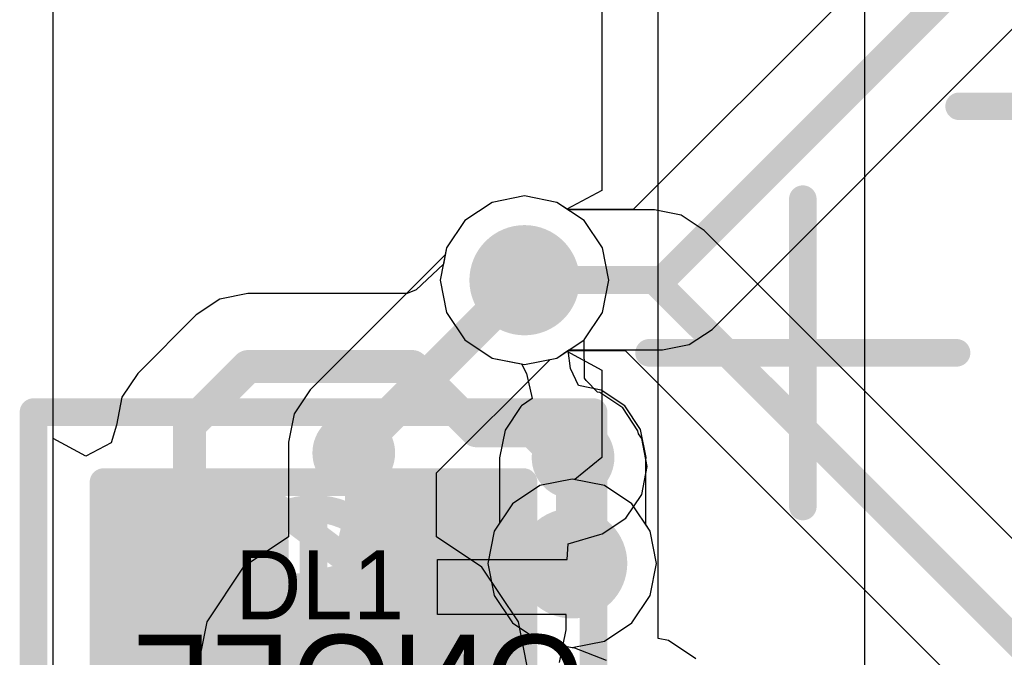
# Model space of a CAD drawing. Header units: millimetres. Extents: x -2 to 68, y -2 to 27.4.
# Tile 14 of 256: x 0.2 to 3.8, y 5.1 to 7.5. Entities that reach past the tile are written whole.
import ezdxf

# ---------------------------------------------------------------- set-up
doc = ezdxf.new("R2010")
doc.units = ezdxf.units.MM
for name, color, linetype in [('BottomLayer', 5, 'Continuous'), ('BottomSolder', 6, 'Continuous'), ('DrillGuide', 244, 'Continuous'), ('Mechanical13', 56, 'Continuous'), ('Mechanical15', 56, 'Continuous'), ('Mechanical2', 216, 'Continuous'), ('Mechanical42', 56, 'Continuous'), ('Mechanical87', 56, 'Continuous'), ('Mechanical88', 56, 'Continuous'), ('MidLayer1', 16, 'Continuous'), ('MidLayer2', 76, 'Continuous'), ('MidLayer3', 90, 'Continuous'), ('MidLayer4', 156, 'Continuous'), ('MidLayer5', 130, 'Continuous'), ('MidLayer6', 216, 'Continuous'), ('MidLayer7', 6, 'Continuous'), ('MidLayer8', 54, 'Continuous'), ('MultiLayer', 9, 'Continuous'), ('TopLayer', 1, 'Continuous'), ('TopPaste', 8, 'Continuous'), ('TopSolder', 216, 'Continuous'), ('ViaHoleLayer', 16, 'Continuous')]:
    doc.layers.add(name, color=color, linetype=linetype)

# ---------------------------------------------------------------- blocks, each defined once
blk = doc.blocks.new('0402_LED_125')
at = {"layer": 'Mechanical13', "const_width": 0.1}
for points in [[(-0.762, -0.381), (-0.762, 0.381)], [(-0.762, 0.381), (0.762, 0.381)], [(-0.254, 0.381), (0.254, 0)], [(-0.254, -0.381), (-0.254, 0.381)], [(0.254, -0.381), (0.254, 0.381)], [(0.762, -0.381), (0.762, 0.381)], [(-0.762, 0), (-0.254, 0)], [(-0.254, -0.381), (0.254, 0)], [(0.254, 0), (0.762, 0)], [(-0.762, -0.381), (0.762, -0.381)]]:
    blk.add_lwpolyline(points, dxfattribs=at)
at = {"layer": 'Mechanical13', "const_width": 0.05}
for points in [[(-0.787, 0.381, 1), (-0.737, 0.381, 1)], [(-0.787, 0.381, 1), (-0.737, 0.381, 1)], [(-0.279, 0.381, 1), (-0.229, 0.381, 1)], [(-0.279, 0.381, 1), (-0.229, 0.381, 1)], [(0.229, 0.381, 1), (0.279, 0.381, 1)], [(0.737, 0.381, 1), (0.787, 0.381, 1)], [(0.737, 0.381, 1), (0.787, 0.381, 1)], [(-0.787, 0, 1), (-0.737, 0, 1)], [(-0.279, 0, 1), (-0.229, 0, 1)], [(0.229, 0, 1), (0.279, 0, 1)], [(0.229, 0, 1), (0.279, 0, 1)], [(0.229, 0, 1), (0.279, 0, 1)], [(0.737, 0, 1), (0.787, 0, 1)], [(-0.787, -0.381, 1), (-0.737, -0.381, 1)], [(-0.787, -0.381, 1), (-0.737, -0.381, 1)], [(-0.279, -0.381, 1), (-0.229, -0.381, 1)], [(-0.279, -0.381, 1), (-0.229, -0.381, 1)], [(0.229, -0.381, 1), (0.279, -0.381, 1)], [(0.737, -0.381, 1), (0.787, -0.381, 1)], [(0.737, -0.381, 1), (0.787, -0.381, 1)]]:
    blk.add_lwpolyline(points, format="xyb", close=True, dxfattribs=at)
at = {"layer": 'Mechanical13'}
blk.add_solid([(0.508, -0.381), (0.762, -0.381), (0.508, 0.381), (0.762, 0.381)], dxfattribs=at)
at = {"layer": 'Mechanical15', "const_width": 0.1}
for points in [[(-1.016, 0.635), (1.016, 0.635)], [(-1.016, -0.635), (-1.016, 0.635)], [(1.016, -0.635), (1.016, 0.635)], [(0, -0.381), (0, 0.381)], [(-0.381, 0), (0.381, 0)], [(-1.016, -0.635), (1.016, -0.635)]]:
    blk.add_lwpolyline(points, dxfattribs=at)
at = {"layer": 'Mechanical15'}
for points, const_width in [([(-1.041, 0.635, 1), (-0.991, 0.635, 1)], 0.05), ([(-1.041, 0.635, 1), (-0.991, 0.635, 1)], 0.05), ([(0.991, 0.635, 1), (1.041, 0.635, 1)], 0.05), ([(0.991, 0.635, 1), (1.041, 0.635, 1)], 0.05), ([(-0.025, 0.381, 1), (0.025, 0.381, 1)], 0.05), ([(0.284, 0, 1), (-0.284, 0, 1)], 0.1), ([(-0.406, 0, 1), (-0.356, 0, 1)], 0.05), ([(-0.309, 0, 1), (-0.259, 0, 1)], 0.05), ([(0.259, 0, 1), (0.309, 0, 1)], 0.05), ([(0.356, 0, 1), (0.406, 0, 1)], 0.05), ([(-0.025, -0.381, 1), (0.025, -0.381, 1)], 0.05), ([(-1.041, -0.635, 1), (-0.991, -0.635, 1)], 0.05), ([(-1.041, -0.635, 1), (-0.991, -0.635, 1)], 0.05), ([(0.991, -0.635, 1), (1.041, -0.635, 1)], 0.05), ([(0.991, -0.635, 1), (1.041, -0.635, 1)], 0.05)]:
    blk.add_lwpolyline(points, format="xyb", close=True, dxfattribs=dict(at, const_width=const_width))
at = {"layer": 'TopLayer', "const_width": 0.155}
for points in [[(-0.6826, 0.155, 1), (-0.5276, 0.155, 1)], [(-0.3726, 0.155, 1), (-0.2176, 0.155, 1)], [(0.2176, 0.155, 1), (0.3726, 0.155, 1)], [(0.5276, 0.155, 1), (0.6826, 0.155, 1)], [(-0.6826, -0.155, 1), (-0.5276, -0.155, 1)], [(-0.3726, -0.155, 1), (-0.2176, -0.155, 1)], [(0.2176, -0.155, 1), (0.3726, -0.155, 1)], [(0.5276, -0.155, 1), (0.6826, -0.155, 1)]]:
    blk.add_lwpolyline(points, format="xyb", close=True, dxfattribs=at)
at = {"layer": 'TopLayer'}
for points in [[(-0.6051, -0.31), (-0.2951, -0.31), (-0.6051, 0.31), (-0.2951, 0.31)], [(0.2951, -0.31), (0.6051, -0.31), (0.2951, 0.31), (0.6051, 0.31)], [(-0.7601, -0.155), (-0.1401, -0.155), (-0.7601, 0.155), (-0.1401, 0.155)], [(0.1401, -0.155), (0.7601, -0.155), (0.1401, 0.155), (0.7601, 0.155)]]:
    blk.add_solid(points, dxfattribs=at)
at = {"layer": 'TopPaste', "const_width": 0.155}
for points in [[(-0.6826, 0.155, 1), (-0.5276, 0.155, 1)], [(-0.3726, 0.155, 1), (-0.2176, 0.155, 1)], [(0.2176, 0.155, 1), (0.3726, 0.155, 1)], [(0.5276, 0.155, 1), (0.6826, 0.155, 1)], [(-0.6826, -0.155, 1), (-0.5276, -0.155, 1)], [(-0.3726, -0.155, 1), (-0.2176, -0.155, 1)], [(0.2176, -0.155, 1), (0.3726, -0.155, 1)], [(0.5276, -0.155, 1), (0.6826, -0.155, 1)]]:
    blk.add_lwpolyline(points, format="xyb", close=True, dxfattribs=at)
at = {"layer": 'TopPaste'}
for points in [[(-0.6051, -0.31), (-0.2951, -0.31), (-0.6051, 0.31), (-0.2951, 0.31)], [(0.2951, -0.31), (0.6051, -0.31), (0.2951, 0.31), (0.6051, 0.31)], [(-0.7601, -0.155), (-0.1401, -0.155), (-0.7601, 0.155), (-0.1401, 0.155)], [(0.1401, -0.155), (0.7601, -0.155), (0.1401, 0.155), (0.7601, 0.155)]]:
    blk.add_solid(points, dxfattribs=at)
at = {"layer": 'TopSolder', "const_width": 0.205}
for points in [[(-0.7076, 0.155, 1), (-0.5026, 0.155, 1)], [(-0.3976, 0.155, 1), (-0.1926, 0.155, 1)], [(0.1926, 0.155, 1), (0.3976, 0.155, 1)], [(0.5026, 0.155, 1), (0.7076, 0.155, 1)], [(-0.7076, -0.155, 1), (-0.5026, -0.155, 1)], [(-0.3976, -0.155, 1), (-0.1926, -0.155, 1)], [(0.1926, -0.155, 1), (0.3976, -0.155, 1)], [(0.5026, -0.155, 1), (0.7076, -0.155, 1)]]:
    blk.add_lwpolyline(points, format="xyb", close=True, dxfattribs=at)
at = {"layer": 'TopSolder'}
for points in [[(-0.6051, -0.36), (-0.2951, -0.36), (-0.6051, 0.36), (-0.2951, 0.36)], [(0.2951, -0.36), (0.6051, -0.36), (0.2951, 0.36), (0.6051, 0.36)], [(-0.8101, -0.155), (-0.0901, -0.155), (-0.8101, 0.155), (-0.0901, 0.155)], [(0.0901, -0.155), (0.8101, -0.155), (0.0901, 0.155), (0.8101, 0.155)]]:
    blk.add_solid(points, dxfattribs=at)
blk = doc.blocks.new('TP_0_8MM_B_175')
at = {"layer": 'BottomLayer', "const_width": 0.4001}
blk.add_lwpolyline([(-0.2, 0, 1), (0.2, 0, 1)], format="xyb", close=True, dxfattribs=at)
at = {"layer": 'BottomSolder', "const_width": 0.45}
blk.add_lwpolyline([(-0.225, 0, 1), (0.225, 0, 1)], format="xyb", close=True, dxfattribs=at)

msp = doc.modelspace()

# ---------------------------------------------------------------- linework, layer by layer
at = {"layer": 'BottomLayer'}
for p, q in [((0.3059, 3.5488), (0.3059, 7.8359)), ((1.8984, 6.7962), (1.7991, 6.7299)), ((2.0154, 6.8195), (1.8984, 6.7962)), ((2.1325, 6.7962), (2.0154, 6.8195)), ((2.2317, 6.7299), (2.1325, 6.7962)), ((1.7991, 6.7299), (1.7328, 6.6307)), ((2.298, 6.6307), (2.2317, 6.7299)), ((1.7328, 6.6307), (1.7279, 6.6061)), ((2.3213, 6.5136), (2.298, 6.6307)), ((1.7279, 6.6061), (1.238, 6.1161)), ((2.298, 6.3966), (2.3213, 6.5136)), ((2.2317, 6.2974), (2.298, 6.3966)), ((2.1325, 6.231), (2.2317, 6.2974)), ((1.6966, 5.8149), (2.1079, 6.2262)), ((2.1079, 6.2262), (2.1325, 6.231)), ((1.238, 6.1161), (1.1797, 6.029)), ((1.1797, 6.029), (1.1593, 5.9262)), ((1.1593, 5.9262), (1.1593, 5.5823)), ((1.6966, 5.5823), (1.6966, 5.8149)), ((1.1593, 5.5823), (0.9953, 5.4728)), ((1.8605, 5.4728), (1.6966, 5.5823)), ((0.9953, 5.4728), (0.8627, 5.2743)), ((1.9932, 5.2743), (1.8605, 5.4728)), ((0.8627, 5.2743), (0.8161, 5.0401)), ((2.0397, 5.0401), (1.9932, 5.2743))]:
    msp.add_line(p, q, dxfattribs=at)
for points, const_width in [([(1.9154, 6.5136, 1), (2.1154, 6.5136, 1)], 0.2), ([(1.9837, 6.5136, 1), (2.0472, 6.5136, 1)], 0.0635), ([(1.3962, 5.9262, 1), (1.4597, 5.9262, 1)], 0.0635), ([(1.3962, 5.9262, 1), (1.4597, 5.9262, 1)], 0.0635)]:
    msp.add_lwpolyline(points, format="xyb", close=True, dxfattribs=dict(at, const_width=const_width))
at = {"layer": 'BottomLayer', "const_width": 0.127}
for points in [[(1.4279, 5.9262), (2.0154, 6.5136)], [(1.4279, 5.0401), (1.4279, 5.9262)]]:
    msp.add_lwpolyline(points, dxfattribs=at)
at = {"layer": 'DrillGuide'}
for points, const_width in [([(1.9654, 6.5136, 1), (2.0654, 6.5136, 1)], 0.1), ([(1.371, 5.8866, 1), (1.421, 5.8866, 1)], 0.05), ([(2.1665, 5.87, 1), (2.2165, 5.87, 1)], 0.05), ([(2.1383, 5.486, 1), (2.2383, 5.486, 1)], 0.1)]:
    msp.add_lwpolyline(points, format="xyb", close=True, dxfattribs=dict(at, const_width=const_width))
at = {"layer": 'Mechanical87', "const_width": 0.1}
for points in [[(3.5921, 7.1447), (4.1499, 7.1447)], [(3.025, 6.25), (3.025, 6.8078)], [(2.4672, 6.25), (3.025, 6.25)], [(3.025, 6.25), (3.5828, 6.25)], [(3.025, 5.6922), (3.025, 6.25)]]:
    msp.add_lwpolyline(points, dxfattribs=at)
at = {"layer": 'Mechanical87', "const_width": 0.05}
for points in [[(3.5671, 7.1447, 1), (3.6171, 7.1447, 1)], [(3, 6.8078, 1), (3.05, 6.8078, 1)], [(2.4422, 6.25, 1), (2.4922, 6.25, 1)], [(3, 6.25, 1), (3.05, 6.25, 1)], [(3, 6.25, 1), (3.05, 6.25, 1)], [(3, 6.25, 1), (3.05, 6.25, 1)], [(3, 6.25, 1), (3.05, 6.25, 1)], [(3.5578, 6.25, 1), (3.6078, 6.25, 1)], [(3, 5.6922, 1), (3.05, 5.6922, 1)]]:
    msp.add_lwpolyline(points, format="xyb", close=True, dxfattribs=at)
at = {"layer": 'Mechanical88', "const_width": 0.1}
msp.add_lwpolyline([(1.4279, 5.0401), (1.4279, 5.5979)], dxfattribs=at)
at = {"layer": 'Mechanical88', "const_width": 0.05}
msp.add_lwpolyline([(1.4029, 5.5979, 1), (1.4529, 5.5979, 1)], format="xyb", close=True, dxfattribs=at)
at = {"layer": 'MidLayer1'}
for p, q in [((0.3059, 4.8613), (0.3059, 7.8359)), ((1.8984, 6.7962), (1.7991, 6.7299)), ((2.0154, 6.8195), (1.8984, 6.7962)), ((2.1325, 6.7962), (2.0154, 6.8195)), ((2.2317, 6.7299), (2.1325, 6.7962)), ((1.7991, 6.7299), (1.7328, 6.6307)), ((2.298, 6.6307), (2.2317, 6.7299)), ((1.7328, 6.6307), (1.7095, 6.5136)), ((2.3213, 6.5136), (2.298, 6.6307)), ((1.7095, 6.5136), (1.7328, 6.3966)), ((2.298, 6.3966), (2.3213, 6.5136)), ((1.7328, 6.3966), (1.7991, 6.2974)), ((2.2317, 6.2974), (2.298, 6.3966)), ((1.7991, 6.2974), (1.8984, 6.231)), ((2.1733, 6.2583), (2.2317, 6.2974)), ((2.1828, 6.1936), (2.1733, 6.2583)), ((1.8984, 6.231), (2.0039, 6.2101)), ((2.0039, 6.2101), (2.0229, 6.1749)), ((2.2115, 6.1311), (2.1828, 6.1936)), ((2.0229, 6.1749), (2.0436, 6.0839)), ((2.2929, 6.1149), (2.2115, 6.1311)), ((2.3789, 6.0574), (2.2929, 6.1149)), ((2.0436, 6.0839), (2.004, 6.0574)), ((2.0024, 6.0558), (1.945, 5.9698)), ((2.004, 6.0574), (2.0024, 6.0558)), ((2.4364, 5.9714), (2.3789, 6.0574)), ((1.945, 5.9698), (1.9248, 5.8684)), ((2.4566, 5.87), (2.4364, 5.9714)), ((1.9248, 5.8684), (1.9248, 5.8684)), ((1.9248, 5.8684), (1.9248, 5.6317)), ((2.455, 5.862), (2.4566, 5.87)), ((2.455, 5.6269), (2.455, 5.862)), ((1.9248, 5.6317), (1.9057, 5.6031)), ((2.4709, 5.6031), (2.455, 5.6269)), ((1.9057, 5.6031), (1.8824, 5.486)), ((2.4942, 5.486), (2.4709, 5.6031)), ((1.8824, 5.486), (1.9057, 5.369)), ((2.4709, 5.369), (2.4942, 5.486)), ((1.9057, 5.369), (1.972, 5.2698)), ((2.4046, 5.2698), (2.4709, 5.369)), ((1.972, 5.2698), (2.0712, 5.2034)), ((2.3053, 5.2034), (2.4046, 5.2698)), ((2.0712, 5.2034), (2.1883, 5.1802)), ((2.1883, 5.1802), (2.3053, 5.2034))]:
    msp.add_line(p, q, dxfattribs=at)
for points, const_width in [([(1.9154, 6.5136, 1), (2.1154, 6.5136, 1)], 0.2), ([(1.321, 5.8866, 1), (1.471, 5.8866, 1)], 0.15), ([(2.1165, 5.87, 1), (2.2665, 5.87, 1)], 0.15), ([(2.1615, 5.87, 1), (2.2215, 5.87, 1)], 0.06), ([(2.1599, 5.8684, 1), (2.2199, 5.8684, 1)], 0.06), ([(2.1599, 5.8684, 1), (2.2199, 5.8684, 1)], 0.06), ([(2.0883, 5.486, 1), (2.2883, 5.486, 1)], 0.2), ([(2.1583, 5.486, 1), (2.2183, 5.486, 1)], 0.06), ([(2.1599, 5.4876, 1), (2.2199, 5.4876, 1)], 0.06), ([(2.1599, 5.4876, 1), (2.2199, 5.4876, 1)], 0.06)]:
    msp.add_lwpolyline(points, format="xyb", close=True, dxfattribs=dict(at, const_width=const_width))
at = {"layer": 'MidLayer1', "const_width": 0.12}
for points in [[(2.1899, 5.8684), (2.1915, 5.87)], [(2.1899, 5.4876), (2.1899, 5.8684)], [(2.1883, 5.486), (2.1899, 5.4876)]]:
    msp.add_lwpolyline(points, dxfattribs=at)
at = {"layer": 'MidLayer2'}
for p, q in [((0.3059, 4.8613), (0.3059, 7.8359)), ((3.3774, 7.7379), (2.4098, 6.7703)), ((2.6957, 6.3352), (3.8126, 7.4521)), ((1.8984, 6.7962), (1.7991, 6.7299)), ((2.0154, 6.8195), (1.8984, 6.7962)), ((2.1325, 6.7962), (2.0154, 6.8195)), ((2.1713, 6.7703), (2.1325, 6.7962)), ((2.4098, 6.7703), (2.1713, 6.7703)), ((1.7991, 6.7299), (1.7328, 6.6307)), ((1.7328, 6.6307), (1.7095, 6.5136)), ((1.7095, 6.5136), (1.7328, 6.3966)), ((1.7328, 6.3966), (1.7991, 6.2974)), ((2.613, 6.2799), (2.6957, 6.3352)), ((1.7991, 6.2974), (1.8984, 6.231)), ((2.1325, 6.231), (2.1766, 6.2605)), ((2.1766, 6.2605), (2.5154, 6.2605)), ((2.5154, 6.2605), (2.613, 6.2799)), ((1.8984, 6.231), (2.0154, 6.2078)), ((2.0154, 6.2078), (2.1325, 6.231)), ((2.1883, 5.7919), (2.0712, 5.7686)), ((2.3053, 5.7686), (2.1883, 5.7919)), ((2.0712, 5.7686), (1.972, 5.7023)), ((2.4046, 5.7023), (2.3053, 5.7686)), ((1.972, 5.7023), (1.9057, 5.6031)), ((2.4709, 5.6031), (2.4046, 5.7023)), ((1.9057, 5.6031), (1.8824, 5.486)), ((2.4942, 5.486), (2.4709, 5.6031)), ((1.8824, 5.486), (1.9057, 5.369)), ((2.4709, 5.369), (2.4942, 5.486)), ((1.9057, 5.369), (1.972, 5.2698)), ((2.4046, 5.2698), (2.4709, 5.369)), ((1.972, 5.2698), (2.0712, 5.2034)), ((2.3053, 5.2034), (2.4046, 5.2698)), ((2.0712, 5.2034), (2.1883, 5.1802)), ((2.1883, 5.1802), (2.3053, 5.2034))]:
    msp.add_line(p, q, dxfattribs=at)
at = {"layer": 'MidLayer2', "const_width": 0.1}
for points in [[(2.5154, 6.5154), (3.6323, 7.6323)], [(2.0154, 6.5136), (2.0172, 6.5154)], [(2.0172, 6.5154), (2.5154, 6.5154)]]:
    msp.add_lwpolyline(points, dxfattribs=at)
at = {"layer": 'MidLayer2'}
for points, const_width in [([(1.9154, 6.5136, 1), (2.1154, 6.5136, 1)], 0.2), ([(1.9904, 6.5136, 1), (2.0404, 6.5136, 1)], 0.05), ([(1.9922, 6.5154, 1), (2.0422, 6.5154, 1)], 0.05), ([(1.9922, 6.5154, 1), (2.0422, 6.5154, 1)], 0.05), ([(2.4904, 6.5154, 1), (2.5404, 6.5154, 1)], 0.05), ([(2.4904, 6.5154, 1), (2.5404, 6.5154, 1)], 0.05), ([(2.0883, 5.486, 1), (2.2883, 5.486, 1)], 0.2)]:
    msp.add_lwpolyline(points, format="xyb", close=True, dxfattribs=dict(at, const_width=const_width))
at = {"layer": 'MidLayer3'}
for p, q in [((0.3059, 4.8613), (0.3059, 7.8359)), ((1.8984, 6.7962), (1.7991, 6.7299)), ((2.0154, 6.8195), (1.8984, 6.7962)), ((2.1325, 6.7962), (2.0154, 6.8195)), ((2.2317, 6.7299), (2.1325, 6.7962)), ((1.7991, 6.7299), (1.7328, 6.6307)), ((2.298, 6.6307), (2.2317, 6.7299)), ((1.7328, 6.6307), (1.7095, 6.5136)), ((2.3213, 6.5136), (2.298, 6.6307)), ((1.7095, 6.5136), (1.7328, 6.3966)), ((2.298, 6.3966), (2.3213, 6.5136)), ((1.7328, 6.3966), (1.7991, 6.2974)), ((2.2317, 6.2974), (2.298, 6.3966)), ((1.7991, 6.2974), (1.8984, 6.231)), ((2.1325, 6.231), (2.2317, 6.2974)), ((1.8984, 6.231), (2.0154, 6.2078)), ((2.0154, 6.2078), (2.1325, 6.231)), ((2.1883, 5.7919), (2.0712, 5.7686)), ((2.3053, 5.7686), (2.1883, 5.7919)), ((2.0712, 5.7686), (1.972, 5.7023)), ((2.4046, 5.7023), (2.3053, 5.7686)), ((1.972, 5.7023), (1.9057, 5.6031)), ((2.4709, 5.6031), (2.4046, 5.7023)), ((1.9057, 5.6031), (1.8824, 5.486)), ((2.4942, 5.486), (2.4709, 5.6031)), ((1.8824, 5.486), (1.9057, 5.369)), ((2.4709, 5.369), (2.4942, 5.486)), ((1.9057, 5.369), (1.972, 5.2698)), ((2.4046, 5.2698), (2.4709, 5.369)), ((1.972, 5.2698), (2.0712, 5.2034)), ((2.3053, 5.2034), (2.4046, 5.2698)), ((2.0712, 5.2034), (2.1883, 5.1802)), ((2.1883, 5.1802), (2.3053, 5.2034))]:
    msp.add_line(p, q, dxfattribs=at)
at = {"layer": 'MidLayer3', "const_width": 0.2}
for points in [[(1.9154, 6.5136, 1), (2.1154, 6.5136, 1)], [(2.0883, 5.486, 1), (2.2883, 5.486, 1)]]:
    msp.add_lwpolyline(points, format="xyb", close=True, dxfattribs=at)
at = {"layer": 'MidLayer4'}
for p, q in [((0.3059, 4.8613), (0.3059, 7.8359)), ((1.8984, 6.7962), (1.7991, 6.7299)), ((2.0154, 6.8195), (1.8984, 6.7962)), ((2.1325, 6.7962), (2.0154, 6.8195)), ((2.2317, 6.7299), (2.1325, 6.7962)), ((1.7991, 6.7299), (1.7328, 6.6307)), ((2.298, 6.6307), (2.2317, 6.7299)), ((1.7328, 6.6307), (1.7095, 6.5136)), ((2.3213, 6.5136), (2.298, 6.6307)), ((1.7095, 6.5136), (1.7328, 6.3966)), ((2.298, 6.3966), (2.3213, 6.5136)), ((1.7328, 6.3966), (1.7991, 6.2974)), ((2.2317, 6.2974), (2.298, 6.3966)), ((1.7991, 6.2974), (1.8984, 6.231)), ((2.1325, 6.231), (2.2317, 6.2974)), ((1.8984, 6.231), (2.0154, 6.2078)), ((2.0154, 6.2078), (2.1325, 6.231)), ((2.1883, 5.7919), (2.0712, 5.7686)), ((2.3053, 5.7686), (2.1883, 5.7919)), ((2.0712, 5.7686), (1.972, 5.7023)), ((2.4046, 5.7023), (2.3053, 5.7686)), ((1.972, 5.7023), (1.9057, 5.6031)), ((2.4709, 5.6031), (2.4046, 5.7023)), ((1.9057, 5.6031), (1.8824, 5.486)), ((2.4942, 5.486), (2.4709, 5.6031)), ((1.8824, 5.486), (1.9057, 5.369)), ((2.4709, 5.369), (2.4942, 5.486)), ((1.9057, 5.369), (1.972, 5.2698)), ((2.4046, 5.2698), (2.4709, 5.369)), ((1.972, 5.2698), (2.0712, 5.2034)), ((2.3053, 5.2034), (2.4046, 5.2698)), ((2.0712, 5.2034), (2.1883, 5.1802)), ((2.1883, 5.1802), (2.3053, 5.2034))]:
    msp.add_line(p, q, dxfattribs=at)
at = {"layer": 'MidLayer4', "const_width": 0.2}
for points in [[(1.9154, 6.5136, 1), (2.1154, 6.5136, 1)], [(2.0883, 5.486, 1), (2.2883, 5.486, 1)]]:
    msp.add_lwpolyline(points, format="xyb", close=True, dxfattribs=at)
at = {"layer": 'MidLayer5'}
for p, q in [((0.3059, 4.8613), (0.3059, 7.8359)), ((1.8984, 6.7962), (1.7991, 6.7299)), ((2.0154, 6.8195), (1.8984, 6.7962)), ((2.1325, 6.7962), (2.0154, 6.8195)), ((2.1739, 6.7685), (2.1325, 6.7962)), ((2.4864, 6.7685), (2.1739, 6.7685)), ((2.5839, 6.7491), (2.4864, 6.7685)), ((1.7991, 6.7299), (1.7328, 6.6307)), ((2.6666, 6.6939), (2.5839, 6.7491)), ((4.8746, 4.4859), (2.6666, 6.6939)), ((1.7328, 6.6307), (1.7095, 6.5136)), ((1.7095, 6.5136), (1.7328, 6.3966)), ((1.7328, 6.3966), (1.7991, 6.2974)), ((1.7991, 6.2974), (1.8984, 6.231)), ((2.1325, 6.231), (2.1739, 6.2587)), ((2.1739, 6.2587), (2.3808, 6.2587)), ((2.3808, 6.2587), (4.4395, 4.2)), ((1.8984, 6.231), (2.0154, 6.2078)), ((2.0154, 6.2078), (2.1325, 6.231)), ((2.1883, 5.7919), (2.0712, 5.7686)), ((2.3053, 5.7686), (2.1883, 5.7919)), ((2.0712, 5.7686), (1.972, 5.7023)), ((2.4046, 5.7023), (2.3053, 5.7686)), ((1.972, 5.7023), (1.9057, 5.6031)), ((2.4709, 5.6031), (2.4046, 5.7023)), ((1.9057, 5.6031), (1.8824, 5.486)), ((2.4942, 5.486), (2.4709, 5.6031)), ((1.8824, 5.486), (1.9057, 5.369)), ((2.4709, 5.369), (2.4942, 5.486)), ((1.9057, 5.369), (1.972, 5.2698)), ((2.4046, 5.2698), (2.4709, 5.369)), ((1.972, 5.2698), (2.0712, 5.2034)), ((2.3053, 5.2034), (2.4046, 5.2698)), ((2.0712, 5.2034), (2.1883, 5.1802)), ((2.1883, 5.1802), (2.3053, 5.2034))]:
    msp.add_line(p, q, dxfattribs=at)
for points, const_width in [([(1.9154, 6.5136, 1), (2.1154, 6.5136, 1)], 0.2), ([(1.9904, 6.5136, 1), (2.0404, 6.5136, 1)], 0.05), ([(2.4614, 6.5136, 1), (2.5114, 6.5136, 1)], 0.05), ([(2.4614, 6.5136, 1), (2.5114, 6.5136, 1)], 0.05), ([(2.0883, 5.486, 1), (2.2883, 5.486, 1)], 0.2)]:
    msp.add_lwpolyline(points, format="xyb", close=True, dxfattribs=dict(at, const_width=const_width))
at = {"layer": 'MidLayer5', "const_width": 0.1}
for points in [[(2.0154, 6.5136), (2.4864, 6.5136)], [(2.4864, 6.5136), (4.6944, 4.3056)]]:
    msp.add_lwpolyline(points, dxfattribs=at)
at = {"layer": 'MidLayer6'}
for p, q in [((0.3059, 4.8613), (0.3059, 7.8359)), ((2.2961, 7.5468), (2.2961, 6.8397)), ((2.5, 5.2131), (2.5, 7.5534)), ((2.2961, 6.8397), (2.1691, 6.7718)), ((1.8984, 6.7962), (1.7991, 6.7299)), ((2.0154, 6.8195), (1.8984, 6.7962)), ((2.1325, 6.7962), (2.0154, 6.8195)), ((2.1691, 6.7718), (2.1325, 6.7962)), ((1.7991, 6.7299), (1.7328, 6.6307)), ((1.7328, 6.6307), (1.7095, 6.5136)), ((1.7095, 6.5136), (1.7328, 6.3966)), ((1.7328, 6.3966), (1.7991, 6.2974)), ((1.7991, 6.2974), (1.8984, 6.231)), ((2.1325, 6.231), (2.1691, 6.2555)), ((2.1691, 6.2555), (2.2961, 6.1876)), ((1.8984, 6.231), (2.0154, 6.2078)), ((2.0154, 6.2078), (2.1325, 6.231)), ((2.2961, 6.1876), (2.2961, 5.8706)), ((2.2961, 5.8706), (2.1979, 5.79)), ((2.1883, 5.7919), (2.0712, 5.7686)), ((2.1979, 5.79), (2.1883, 5.7919)), ((2.0712, 5.7686), (1.972, 5.7023)), ((1.972, 5.7023), (1.9057, 5.6031)), ((1.9057, 5.6031), (1.8824, 5.486)), ((1.8824, 5.486), (1.9057, 5.369)), ((1.9057, 5.369), (1.972, 5.2698)), ((1.972, 5.2698), (2.0712, 5.2034)), ((2.0712, 5.2034), (2.1883, 5.1802)), ((2.1883, 5.1802), (2.1973, 5.1796)), ((2.1973, 5.1796), (2.3116, 5.135)), ((2.5372, 5.2057), (2.5, 5.2131)), ((2.6364, 5.1394), (2.5372, 5.2057))]:
    msp.add_line(p, q, dxfattribs=at)
at = {"layer": 'MidLayer6', "const_width": 0.2}
for points in [[(1.9154, 6.5136, 1), (2.1154, 6.5136, 1)], [(2.0883, 5.486, 1), (2.2883, 5.486, 1)]]:
    msp.add_lwpolyline(points, format="xyb", close=True, dxfattribs=at)
at = {"layer": 'MidLayer7'}
for p, q in [((0.3059, 4.8613), (0.3059, 7.8359)), ((1.8984, 6.7962), (1.7991, 6.7299)), ((2.0154, 6.8195), (1.8984, 6.7962)), ((2.1325, 6.7962), (2.0154, 6.8195)), ((2.2317, 6.7299), (2.1325, 6.7962)), ((1.7991, 6.7299), (1.7328, 6.6307)), ((2.298, 6.6307), (2.2317, 6.7299)), ((1.7328, 6.6307), (1.7095, 6.5136)), ((2.3213, 6.5136), (2.298, 6.6307)), ((1.7095, 6.5136), (1.7328, 6.3966)), ((2.298, 6.3966), (2.3213, 6.5136)), ((1.7328, 6.3966), (1.7991, 6.2974)), ((2.2317, 6.2974), (2.298, 6.3966)), ((1.7991, 6.2974), (1.8984, 6.231)), ((2.1325, 6.231), (2.2317, 6.2974)), ((1.8984, 6.231), (2.0154, 6.2078)), ((2.0154, 6.2078), (2.1325, 6.231)), ((2.1883, 5.7919), (2.0712, 5.7686)), ((2.3053, 5.7686), (2.1883, 5.7919)), ((2.0712, 5.7686), (1.972, 5.7023)), ((2.4046, 5.7023), (2.3053, 5.7686)), ((1.972, 5.7023), (1.9057, 5.6031)), ((2.4709, 5.6031), (2.4046, 5.7023)), ((1.9057, 5.6031), (1.8824, 5.486)), ((2.4942, 5.486), (2.4709, 5.6031)), ((1.8824, 5.486), (1.9057, 5.369)), ((2.4709, 5.369), (2.4942, 5.486)), ((1.9057, 5.369), (1.972, 5.2698)), ((2.4046, 5.2698), (2.4709, 5.369)), ((1.972, 5.2698), (2.0712, 5.2034)), ((2.3053, 5.2034), (2.4046, 5.2698)), ((2.0712, 5.2034), (2.1883, 5.1802)), ((2.1883, 5.1802), (2.3053, 5.2034))]:
    msp.add_line(p, q, dxfattribs=at)
at = {"layer": 'MidLayer7', "const_width": 0.2}
for points in [[(1.9154, 6.5136, 1), (2.1154, 6.5136, 1)], [(2.0883, 5.486, 1), (2.2883, 5.486, 1)]]:
    msp.add_lwpolyline(points, format="xyb", close=True, dxfattribs=at)
at = {"layer": 'MidLayer8'}
msp.add_line((3.25, 3.8487), (3.25, 7.987), dxfattribs=at)
at = {"layer": 'MidLayer8', "const_width": 0.2}
for points in [[(1.9154, 6.5136, 1), (2.1154, 6.5136, 1)], [(2.0883, 5.486, 1), (2.2883, 5.486, 1)]]:
    msp.add_lwpolyline(points, format="xyb", close=True, dxfattribs=at)
at = {"layer": 'MultiLayer'}
for points, const_width in [([(1.9154, 6.5136, 1), (2.1154, 6.5136, 1)], 0.2), ([(1.321, 5.8866, 1), (1.471, 5.8866, 1)], 0.15), ([(2.1165, 5.87, 1), (2.2665, 5.87, 1)], 0.15), ([(2.0883, 5.486, 1), (2.2883, 5.486, 1)], 0.2)]:
    msp.add_lwpolyline(points, format="xyb", close=True, dxfattribs=dict(at, const_width=const_width))
at = {"layer": 'TopLayer'}
for p, q in [((0.3059, 5.9388), (0.3059, 7.8359)), ((1.8984, 6.7962), (1.7991, 6.7299)), ((2.0154, 6.8195), (1.8984, 6.7962)), ((2.1325, 6.7962), (2.0154, 6.8195)), ((2.2317, 6.7299), (2.1325, 6.7962)), ((1.7991, 6.7299), (1.7328, 6.6307)), ((2.298, 6.6307), (2.2317, 6.7299)), ((1.7328, 6.6307), (1.7212, 6.5722)), ((2.3213, 6.5136), (2.298, 6.6307)), ((1.7212, 6.5722), (1.6225, 6.4784)), ((2.298, 6.3966), (2.3213, 6.5136)), ((1.012, 6.4651), (0.9105, 6.4449)), ((1.5897, 6.4651), (1.012, 6.4651)), ((1.012, 6.4651), (1.012, 6.4651)), ((1.6225, 6.4784), (1.5897, 6.4651)), ((0.9105, 6.4449), (0.8245, 6.3874)), ((2.2317, 6.2974), (2.298, 6.3966)), ((0.8245, 6.3874), (0.6126, 6.1755)), ((0.8245, 6.3874), (0.8245, 6.3874)), ((2.2328, 6.1578), (2.2317, 6.2974)), ((0.6126, 6.1755), (0.5551, 6.0895)), ((2.2385, 6.1491), (2.2328, 6.1578)), ((2.2805, 6.1072), (2.2385, 6.1491)), ((0.5551, 6.0895), (0.5349, 5.988)), ((2.289, 6.1055), (2.2805, 6.1072)), ((2.3717, 6.0502), (2.289, 6.1055)), ((2.427, 5.9675), (2.3717, 6.0502)), ((0.5349, 5.988), (0.5162, 5.923)), ((2.4292, 5.9562), (2.427, 5.9675)), ((0.4236, 5.8751), (0.3059, 5.9388)), ((2.4406, 5.9391), (2.4292, 5.9562)), ((2.4608, 5.8376), (2.4406, 5.9391)), ((0.5162, 5.923), (0.4236, 5.8751)), ((2.4406, 5.7362), (2.4608, 5.8376)), ((2.3832, 5.6502), (2.4406, 5.7362)), ((2.2972, 5.5927), (2.3832, 5.6502)), ((2.174, 5.5573), (2.2885, 5.591)), ((2.2885, 5.591), (2.2972, 5.5927)), ((2.1698, 5.5), (2.174, 5.5573)), ((1.7002, 5.3), (1.7002, 5.5)), ((1.7002, 5.5), (2.1698, 5.5)), ((2.1662, 5.3), (1.7002, 5.3)), ((2.1662, 5.245), (2.1662, 5.3)), ((2.1425, 5.126), (2.1662, 5.245))]:
    msp.add_line(p, q, dxfattribs=at)
for points, const_width in [([(1.9154, 6.5136, 1), (2.1154, 6.5136, 1)], 0.2), ([(0.982, 6.2, 1), (1.042, 6.2, 1)], 0.06), ([(0.982, 6.2, 1), (1.042, 6.2, 1)], 0.06), ([(1.5785, 6.2, 1), (1.6385, 6.2, 1)], 0.06), ([(1.5785, 6.2, 1), (1.6385, 6.2, 1)], 0.06), ([(0.77, 5.988, 1), (0.83, 5.988, 1)], 0.06), ([(0.77, 5.988, 1), (0.83, 5.988, 1)], 0.06), ([(1.321, 5.8866, 1), (1.471, 5.8866, 1)], 0.15), ([(1.8111, 5.9674, 1), (1.8711, 5.9674, 1)], 0.06), ([(1.8111, 5.9674, 1), (1.8711, 5.9674, 1)], 0.06), ([(2.0153, 5.9674, 1), (2.0753, 5.9674, 1)], 0.06), ([(2.0153, 5.9674, 1), (2.0753, 5.9674, 1)], 0.06), ([(2.1165, 5.87, 1), (2.2665, 5.87, 1)], 0.15), ([(1.3643, 5.8866, 1), (1.4278, 5.8866, 1)], 0.0635), ([(1.3643, 5.8398, 1), (1.4278, 5.8398, 1)], 0.0635), ([(1.3643, 5.8398, 1), (1.4278, 5.8398, 1)], 0.0635), ([(2.1451, 5.8376, 1), (2.2051, 5.8376, 1)], 0.06), ([(2.1451, 5.8376, 1), (2.2051, 5.8376, 1)], 0.06), ([(2.1657, 5.8376, 1), (2.2257, 5.8376, 1)], 0.06), ([(1.4784, 5.7257, 1), (1.5419, 5.7257, 1)], 0.0635), ([(1.4784, 5.7257, 1), (1.5419, 5.7257, 1)], 0.0635), ([(1.4784, 5.59, 1), (1.5419, 5.59, 1)], 0.0635), ([(1.4784, 5.59, 1), (1.5419, 5.59, 1)], 0.0635), ([(0.7645, 5.3945, 1), (0.8245, 5.3945, 1)], 0.06), ([(0.7645, 5.3945, 1), (0.8245, 5.3945, 1)], 0.06), ([(0.77, 5.4, 1), (0.83, 5.4, 1)], 0.06), ([(0.77, 5.4, 1), (0.83, 5.4, 1)], 0.06), ([(1.6684, 5.4, 1), (1.7319, 5.4, 1)], 0.0635)]:
    msp.add_lwpolyline(points, format="xyb", close=True, dxfattribs=dict(at, const_width=const_width))
for points, const_width in [([(0.8, 5.988), (1.012, 6.2)], 0.12), ([(1.012, 6.2), (1.6085, 6.2)], 0.12), ([(1.6085, 6.2), (1.8411, 5.9674)], 0.12), ([(0.8, 5.4), (0.8, 5.988)], 0.12), ([(1.8411, 5.9674), (2.0453, 5.9674)], 0.12), ([(2.0453, 5.9674), (2.1751, 5.8376)], 0.12), ([(1.396, 5.8398), (1.396, 5.8866)], 0.127), ([(1.396, 5.8398), (1.5102, 5.7257)], 0.127), ([(2.1751, 5.8376), (2.1957, 5.8376)], 0.12), ([(1.5102, 5.59), (1.5102, 5.7257)], 0.127), ([(1.5102, 5.59), (1.7002, 5.4)], 0.127), ([(0.7945, 5.3945), (0.8, 5.4)], 0.12), ([(0.7945, 4.525), (0.7945, 5.3945)], 0.12)]:
    msp.add_lwpolyline(points, dxfattribs=dict(at, const_width=const_width))
at = {"layer": 'ViaHoleLayer'}
for points, const_width in [([(1.9654, 6.5136, 1), (2.0654, 6.5136, 1)], 0.1), ([(1.371, 5.8866, 1), (1.421, 5.8866, 1)], 0.05), ([(2.1665, 5.87, 1), (2.2165, 5.87, 1)], 0.05), ([(2.1383, 5.486, 1), (2.2383, 5.486, 1)], 0.1)]:
    msp.add_lwpolyline(points, format="xyb", close=True, dxfattribs=dict(at, const_width=const_width))

# ---------------------------------------------------------------- block references
msp.add_blockref('0402_LED_125', (1.2501, 5.4))
at = {"rotation": 270}
msp.add_blockref('TP_0_8MM_B_175', (1.4279, 5.0401), dxfattribs=at)

# ---------------------------------------------------------------- texts
at = {"layer": 'Mechanical2'}
msp.add_text('DL1', height=0.25, dxfattribs=at).set_placement((0.9652, 5.2832))
at = {"layer": 'Mechanical42', "text_generation_flag": 2}
msp.add_text('ONOFF', height=0.35, dxfattribs=at).set_placement((2.2352, 4.8768))

doc.saveas('drawing.dxf')
